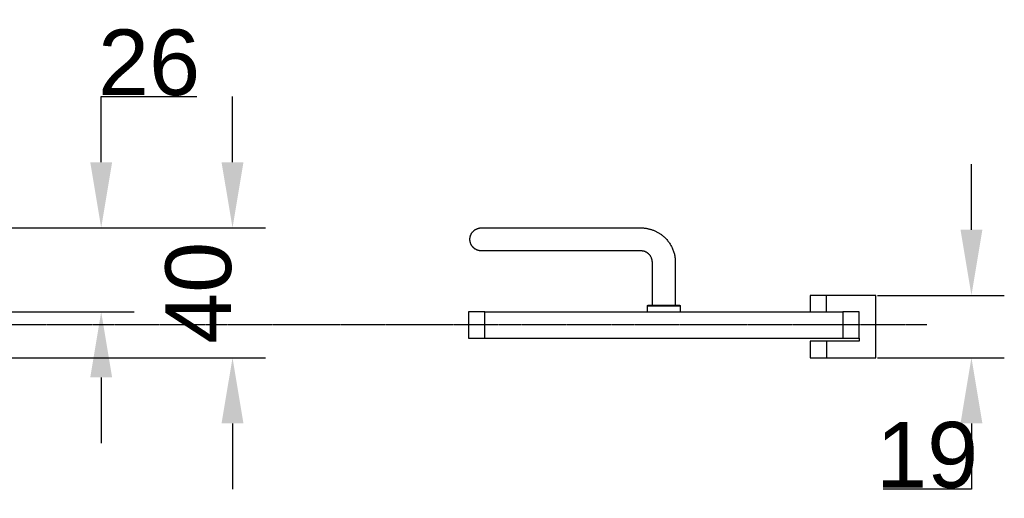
# Model space of a CAD drawing. Header units: millimetres. Extents: x 580 to 2065, y -13 to 1037.
# Tile 8 of 10: x 1522 to 1822, y 335 to 481. Entities that reach past the tile are written whole.
import ezdxf

# ---------------------------------------------------------------- set-up
doc = ezdxf.new("R2010")
doc.units = ezdxf.units.MM
doc.header["$LTSCALE"] = 0.1
doc.linetypes.add('CENTER', pattern=[0.6, 0.375, -0.075, 0.075, -0.075])
for name, color, linetype in [('CEN', 1, 'CENTER'), ('DEFAULT', 7, 'Continuous'), ('INLINE', 3, 'Continuous'), ('OUTLINE', 2, 'Continuous')]:
    doc.layers.add(name, color=color, linetype=linetype)
doc.styles.add('ARIAL', font='arial_0.ttf')
doc.dimstyles.new('DIMENSION STYLE 01', dxfattribs={"dimtxt": 20, "dimasz": 20, "dimexe": 10, "dimexo": 0.5, "dimgap": 0.09, "dimtad": 1, "dimtoh": 1, "dimdec": 0, "dimzin": 0, "dimdsep": 46, "dimtxsty": 'ARIAL', "dimcen": 0.5, "dimadec": 1, "dimazin": 0, "dimtfac": 1, "dimtdec": 4, "dimtofl": 0, "dimtmove": 0, "dimatfit": 3, "dimfxl": 1, "dimtolj": 1, "dimtzin": 0, "dimarcsym": 0})

# ---------------------------------------------------------------- blocks, each defined once
blk = doc.blocks.new('*D32')
at = {"layer": 'DEFAULT', "color": 0, "lineweight": -2, "transparency": 16777216}
for p, q in [((1586.88, 437.35), (1586.88, 457.35)), ((1498.88, 417.35), (1596.88, 417.35)), ((1429.44, 377.8), (1596.88, 377.8)), ((1586.88, 357.8), (1586.88, 337.8))]:
    blk.add_line(p, q, dxfattribs=at)
at = {"layer": 'DEFAULT', "color": 0, "transparency": 16777216}
for points in [[(1583.54, 437.35), (1590.21, 437.35), (1586.88, 417.35)], [(1583.54, 357.8), (1590.21, 357.8), (1586.88, 377.8)]]:
    blk.add_solid(points, dxfattribs=at)
at = {"layer": 'Defpoints', "color": 0, "transparency": 16777216}
for p in [(1498.38, 417.35), (1586.88, 417.35), (1428.94, 377.8)]:
    blk.add_point(p, dxfattribs=at)
at = {"layer": 'DEFAULT', "color": 0, "transparency": 16777216, "insert": (1576.58, 397.57), "char_height": 20, "attachment_point": 5, "rotation": 90, "style": 'ARIAL'}
blk.add_mtext('\\A1;40', dxfattribs=at)
blk = doc.blocks.new('*D27')
at = {"layer": 'DEFAULT', "color": 0, "lineweight": -2, "transparency": 16777216}
for p, q in [((1811.83, 416.8), (1811.83, 436.8)), ((1783.18, 396.8), (1821.83, 396.8)), ((1783.18, 377.8), (1821.83, 377.8)), ((1811.83, 357.8), (1811.83, 337.8)), ((1811.83, 337.8), (1784.93, 337.8))]:
    blk.add_line(p, q, dxfattribs=at)
at = {"layer": 'DEFAULT', "color": 0, "transparency": 16777216}
for points in [[(1808.5, 416.8), (1815.16, 416.8), (1811.83, 396.8)], [(1808.5, 357.8), (1815.16, 357.8), (1811.83, 377.8)]]:
    blk.add_solid(points, dxfattribs=at)
at = {"layer": 'Defpoints', "color": 0, "transparency": 16777216}
for p in [(1782.68, 396.8), (1782.68, 377.8), (1811.83, 377.8)]:
    blk.add_point(p, dxfattribs=at)
at = {"layer": 'DEFAULT', "color": 0, "transparency": 16777216, "insert": (1798.34, 348.1), "char_height": 20, "attachment_point": 5, "style": 'ARIAL'}
blk.add_mtext('\\A1;19', dxfattribs=at)
blk = doc.blocks.new('*D29')
at = {"layer": 'DEFAULT', "color": 0, "lineweight": -2, "transparency": 16777216}
for p, q in [((1546.9, 437.35), (1546.9, 457.35)), ((1546.9, 457.35), (1575.97, 457.35)), ((1498.78, 417.35), (1556.9, 417.35)), ((1514.44, 391.8), (1556.9, 391.8)), ((1546.9, 371.8), (1546.9, 351.8))]:
    blk.add_line(p, q, dxfattribs=at)
at = {"layer": 'DEFAULT', "color": 0, "transparency": 16777216}
for points in [[(1543.57, 437.35), (1550.23, 437.35), (1546.9, 417.35)], [(1543.57, 371.8), (1550.23, 371.8), (1546.9, 391.8)]]:
    blk.add_solid(points, dxfattribs=at)
at = {"layer": 'Defpoints', "color": 0, "transparency": 16777216}
for p in [(1498.28, 417.35), (1546.9, 417.35), (1513.94, 391.8)]:
    blk.add_point(p, dxfattribs=at)
at = {"layer": 'DEFAULT', "color": 0, "transparency": 16777216, "insert": (1561.48, 467.65), "char_height": 20, "attachment_point": 5, "style": 'ARIAL'}
blk.add_mtext('\\A1;26', dxfattribs=at)

msp = doc.modelspace()

# ---------------------------------------------------------------- linework, layer by layer
at = {"layer": 'CEN'}
msp.add_line((1798.2, 387.8), (894.19, 387.8), dxfattribs=at)
at = {"layer": 'INLINE'}
for p, q in [((1660.49, 416.61), (1660.59, 416.68)), ((1660.59, 416.68), (1660.69, 416.75)), ((1660.69, 416.75), (1660.79, 416.82)), ((1660.79, 416.82), (1660.9, 416.88)), ((1660.9, 416.88), (1661, 416.94)), ((1661, 416.94), (1661.11, 417)), ((1661.11, 417), (1661.22, 417.05)), ((1661.22, 417.05), (1661.34, 417.1)), ((1661.34, 417.1), (1661.45, 417.14)), ((1661.45, 417.14), (1661.57, 417.18)), ((1661.57, 417.18), (1661.68, 417.21)), ((1661.68, 417.21), (1661.8, 417.25)), ((1661.8, 417.25), (1661.92, 417.27)), ((1661.92, 417.27), (1662.04, 417.3)), ((1662.04, 417.3), (1662.16, 417.32)), ((1662.16, 417.32), (1662.28, 417.33)), ((1662.28, 417.33), (1662.4, 417.34)), ((1662.4, 417.34), (1662.52, 417.35)), ((1662.52, 417.35), (1662.65, 417.35)), ((1662.65, 417.35), (1678.15, 417.35)), ((1662.72, 417.35), (1662.76, 417.35)), ((1678.15, 417.35), (1685.19, 417.35)), ((1685.19, 417.35), (1694.79, 417.35)), ((1694.79, 417.35), (1695.23, 417.35)), ((1695.23, 417.35), (1698.75, 417.35)), ((1698.75, 417.35), (1711.61, 417.34)), ((1710.76, 417.35), (1711.67, 417.34)), ((1711.61, 417.34), (1711.79, 417.33)), ((1711.79, 417.33), (1711.96, 417.32)), ((1711.96, 417.32), (1712.18, 417.3)), ((1712.18, 417.3), (1712.4, 417.28)), ((1712.4, 417.28), (1712.61, 417.25)), ((1712.61, 417.25), (1712.83, 417.22)), ((1712.83, 417.22), (1713.04, 417.19)), ((1713.04, 417.19), (1713.24, 417.15)), ((1713.24, 417.15), (1713.44, 417.1)), ((1713.44, 417.1), (1713.65, 417.06)), ((1713.65, 417.06), (1713.85, 417.01)), ((1713.85, 417.01), (1714.05, 416.95)), ((1714.05, 416.95), (1714.25, 416.89)), ((1714.25, 416.89), (1714.45, 416.83)), ((1714.45, 416.83), (1714.65, 416.76)), ((1714.65, 416.76), (1714.84, 416.69)), ((1714.84, 416.69), (1715.04, 416.62)), ((1659.15, 413.97), (1659.16, 414.09)), ((1659.15, 413.85), (1659.15, 413.97)), ((1659.15, 413.85), (1659.15, 413.88)), ((1659.15, 413.73), (1659.15, 413.85)), ((1659.16, 413.61), (1659.15, 413.73)), ((1659.16, 414.09), (1659.17, 414.22)), ((1659.17, 414.22), (1659.18, 414.34)), ((1659.18, 414.34), (1659.2, 414.46)), ((1659.2, 414.46), (1659.22, 414.58)), ((1659.21, 414.51), (1659.23, 414.62)), ((1659.22, 414.58), (1659.25, 414.7)), ((1659.25, 414.7), (1659.28, 414.81)), ((1659.28, 414.81), (1659.32, 414.93)), ((1659.32, 414.93), (1659.36, 415.05)), ((1659.36, 415.05), (1659.4, 415.16)), ((1659.36, 415.04), (1659.37, 415.09)), ((1659.37, 415.09), (1659.42, 415.19)), ((1659.4, 415.16), (1659.45, 415.27)), ((1659.42, 415.19), (1659.44, 415.24)), ((1659.45, 415.27), (1659.5, 415.38)), ((1659.5, 415.38), (1659.56, 415.49)), ((1659.53, 415.44), (1659.56, 415.49)), ((1659.56, 415.49), (1659.62, 415.6)), ((1659.56, 415.49), (1659.58, 415.54)), ((1659.62, 415.6), (1659.68, 415.7)), ((1659.68, 415.7), (1659.75, 415.81)), ((1659.75, 415.81), (1659.82, 415.91)), ((1659.82, 415.91), (1659.89, 416)), ((1659.89, 416), (1659.97, 416.1)), ((1659.97, 416.1), (1660.05, 416.19)), ((1660.05, 416.19), (1660.13, 416.28)), ((1660.13, 416.28), (1660.22, 416.37)), ((1660.14, 416.29), (1660.25, 416.4)), ((1660.19, 416.34), (1660.19, 416.35)), ((1660.22, 416.37), (1660.3, 416.45)), ((1660.25, 416.4), (1660.31, 416.46)), ((1660.3, 416.45), (1660.4, 416.53)), ((1660.31, 416.46), (1660.34, 416.48)), ((1660.38, 416.51), (1660.42, 416.55)), ((1660.4, 416.53), (1660.49, 416.61)), ((1660.51, 416.62), (1660.5, 416.62)), ((1715.04, 416.62), (1715.23, 416.54)), ((1715.23, 416.54), (1715.42, 416.46)), ((1715.42, 416.46), (1715.61, 416.37)), ((1715.61, 416.37), (1715.8, 416.28)), ((1715.8, 416.28), (1715.99, 416.19)), ((1715.99, 416.19), (1716.17, 416.09)), ((1716.17, 416.09), (1716.36, 415.98)), ((1716.36, 415.98), (1716.54, 415.88)), ((1716.54, 415.88), (1716.72, 415.77)), ((1716.72, 415.77), (1716.9, 415.66)), ((1716.9, 415.66), (1717.08, 415.54)), ((1717.08, 415.54), (1717.25, 415.42)), ((1717.25, 415.42), (1717.42, 415.29)), ((1717.42, 415.29), (1717.59, 415.17)), ((1717.59, 415.17), (1717.76, 415.03)), ((1717.76, 415.03), (1717.92, 414.9)), ((1717.92, 414.9), (1718.08, 414.76)), ((1718.08, 414.76), (1718.24, 414.62)), ((1718.24, 414.62), (1718.4, 414.48)), ((1718.4, 414.48), (1718.55, 414.33)), ((1718.55, 414.33), (1718.7, 414.18)), ((1718.7, 414.18), (1718.89, 413.98)), ((1718.89, 413.98), (1719.08, 413.77)), ((1719.08, 413.77), (1719.26, 413.55)), ((1659.17, 413.48), (1659.16, 413.61)), ((1659.18, 413.36), (1659.17, 413.48)), ((1659.2, 413.24), (1659.18, 413.36)), ((1659.22, 413.12), (1659.2, 413.24)), ((1659.25, 413), (1659.22, 413.12)), ((1659.28, 412.89), (1659.25, 413)), ((1659.32, 412.77), (1659.28, 412.89)), ((1659.36, 412.65), (1659.32, 412.77)), ((1659.4, 412.54), (1659.36, 412.65)), ((1659.45, 412.43), (1659.4, 412.54)), ((1659.45, 412.42), (1659.43, 412.46)), ((1659.5, 412.32), (1659.45, 412.43)), ((1659.5, 412.32), (1659.46, 412.41)), ((1659.56, 412.21), (1659.5, 412.32)), ((1659.53, 412.27), (1659.5, 412.31)), ((1659.62, 412.1), (1659.56, 412.21)), ((1659.68, 412), (1659.62, 412.1)), ((1659.75, 411.89), (1659.68, 412)), ((1659.72, 411.94), (1659.69, 411.98)), ((1659.76, 411.87), (1659.72, 411.93)), ((1659.82, 411.79), (1659.75, 411.89)), ((1659.81, 411.8), (1659.77, 411.86)), ((1659.89, 411.7), (1659.82, 411.79)), ((1659.95, 411.62), (1659.88, 411.71)), ((1659.97, 411.6), (1659.89, 411.7)), ((1659.98, 411.58), (1659.95, 411.62)), ((1660.05, 411.51), (1659.97, 411.6)), ((1660.04, 411.52), (1659.98, 411.58)), ((1660.09, 411.46), (1660.04, 411.52)), ((1660.13, 411.42), (1660.05, 411.51)), ((1660.09, 411.46), (1660.09, 411.46)), ((1660.22, 411.33), (1660.13, 411.42)), ((1660.21, 411.34), (1660.15, 411.4)), ((1660.15, 411.4), (1660.16, 411.39)), ((1660.3, 411.25), (1660.22, 411.33)), ((1660.4, 411.17), (1660.3, 411.25)), ((1660.46, 411.12), (1660.34, 411.22)), ((1660.37, 411.19), (1660.37, 411.19)), ((1660.49, 411.09), (1660.4, 411.17)), ((1660.46, 411.12), (1660.47, 411.11)), ((1660.59, 411.02), (1660.49, 411.09)), ((1660.69, 410.95), (1660.59, 411.02)), ((1660.79, 410.88), (1660.69, 410.95)), ((1660.9, 410.82), (1660.79, 410.88)), ((1661, 410.76), (1660.9, 410.82)), ((1661.11, 410.7), (1661, 410.76)), ((1661.22, 410.65), (1661.11, 410.7)), ((1661.34, 410.6), (1661.22, 410.65)), ((1719.26, 413.55), (1719.44, 413.34)), ((1719.44, 413.34), (1719.61, 413.11)), ((1719.61, 413.11), (1719.77, 412.88)), ((1719.77, 412.88), (1719.93, 412.65)), ((1719.93, 412.65), (1720.09, 412.42)), ((1720.09, 412.42), (1720.22, 412.19)), ((1720.22, 412.19), (1720.36, 411.96)), ((1720.36, 411.96), (1720.48, 411.72)), ((1720.48, 411.72), (1720.6, 411.49)), ((1720.6, 411.49), (1720.73, 411.23)), ((1720.73, 411.23), (1720.84, 410.96)), ((1720.84, 410.96), (1720.95, 410.7)), ((1720.95, 410.7), (1721.05, 410.43)), ((1661.45, 410.56), (1661.34, 410.6)), ((1661.57, 410.52), (1661.45, 410.56)), ((1661.68, 410.49), (1661.57, 410.52)), ((1661.8, 410.45), (1661.68, 410.49)), ((1661.92, 410.43), (1661.8, 410.45)), ((1662.04, 410.4), (1661.92, 410.43)), ((1662.16, 410.38), (1662.04, 410.4)), ((1662.28, 410.37), (1662.16, 410.38)), ((1662.4, 410.36), (1662.28, 410.37)), ((1662.52, 410.35), (1662.4, 410.36)), ((1662.65, 410.35), (1662.52, 410.35)), ((1674.66, 410.35), (1662.65, 410.35)), ((1662.74, 410.35), (1662.73, 410.35)), ((1678.15, 410.35), (1674.66, 410.35)), ((1688.7, 410.35), (1678.15, 410.35)), ((1693.11, 410.35), (1688.7, 410.35)), ((1696.63, 410.35), (1693.11, 410.35)), ((1700.24, 410.35), (1696.63, 410.35)), ((1702, 410.35), (1700.24, 410.35)), ((1708.67, 410.35), (1702, 410.35)), ((1710.89, 410.35), (1708.67, 410.35)), ((1711.35, 410.35), (1710.89, 410.35)), ((1711.43, 410.34), (1711.35, 410.35)), ((1711.5, 410.34), (1711.43, 410.34)), ((1711.56, 410.33), (1711.5, 410.34)), ((1711.63, 410.32), (1711.56, 410.33)), ((1711.7, 410.31), (1711.63, 410.32)), ((1711.83, 410.29), (1711.7, 410.31)), ((1711.9, 410.28), (1711.83, 410.29)), ((1711.96, 410.26), (1711.9, 410.28)), ((1712.03, 410.25), (1711.96, 410.26)), ((1712.09, 410.23), (1712.03, 410.25)), ((1712.16, 410.21), (1712.09, 410.23)), ((1712.22, 410.19), (1712.16, 410.21)), ((1712.28, 410.17), (1712.22, 410.19)), ((1712.34, 410.15), (1712.28, 410.17)), ((1712.41, 410.13), (1712.34, 410.15)), ((1712.47, 410.11), (1712.41, 410.13)), ((1712.55, 410.07), (1712.47, 410.11)), ((1712.64, 410.03), (1712.55, 410.07)), ((1712.72, 409.99), (1712.64, 410.03)), ((1712.8, 409.95), (1712.72, 409.99)), ((1712.89, 409.91), (1712.8, 409.95)), ((1712.97, 409.86), (1712.89, 409.91)), ((1713.05, 409.81), (1712.97, 409.86)), ((1713.12, 409.76), (1713.05, 409.81)), ((1713.2, 409.71), (1713.12, 409.76)), ((1713.28, 409.65), (1713.2, 409.71)), ((1713.36, 409.59), (1713.28, 409.65)), ((1713.44, 409.53), (1713.36, 409.59)), ((1713.51, 409.47), (1713.44, 409.53)), ((1713.57, 409.41), (1713.51, 409.47)), ((1713.64, 409.34), (1713.57, 409.41)), ((1713.7, 409.28), (1713.64, 409.34)), ((1713.74, 409.23), (1713.7, 409.28)), ((1713.79, 409.19), (1713.74, 409.23)), ((1713.83, 409.14), (1713.79, 409.19)), ((1713.87, 409.1), (1713.83, 409.14)), ((1713.91, 409.05), (1713.87, 409.1)), ((1713.94, 409), (1713.91, 409.05)), ((1714.02, 408.9), (1713.94, 409)), ((1714.09, 408.8), (1714.02, 408.9)), ((1714.15, 408.7), (1714.09, 408.8)), ((1714.22, 408.6), (1714.15, 408.7)), ((1714.27, 408.49), (1714.22, 408.6)), ((1714.33, 408.38), (1714.27, 408.49)), ((1714.36, 408.32), (1714.33, 408.38)), ((1714.38, 408.27), (1714.36, 408.32)), ((1714.41, 408.21), (1714.38, 408.27)), ((1714.43, 408.16), (1714.41, 408.21)), ((1714.45, 408.1), (1714.43, 408.16)), ((1714.47, 408.04), (1714.45, 408.1)), ((1714.51, 407.94), (1714.47, 408.04)), ((1714.54, 407.85), (1714.51, 407.94)), ((1714.57, 407.75), (1714.54, 407.85)), ((1714.59, 407.65), (1714.57, 407.75)), ((1721.05, 410.43), (1721.15, 410.16)), ((1721.15, 410.16), (1721.23, 409.89)), ((1721.23, 409.89), (1721.31, 409.61)), ((1721.31, 409.61), (1721.38, 409.33)), ((1721.38, 409.33), (1721.44, 409.1)), ((1721.44, 409.1), (1721.49, 408.86)), ((1721.49, 408.86), (1721.53, 408.62)), ((1721.53, 408.62), (1721.57, 408.37)), ((1721.57, 408.37), (1721.6, 408.19)), ((1721.6, 408.19), (1721.62, 408)), ((1721.62, 408), (1721.65, 407.63)), ((1714.61, 407.54), (1714.59, 407.65)), ((1714.63, 407.44), (1714.61, 407.54)), ((1714.65, 407.34), (1714.63, 407.44)), ((1714.66, 407.24), (1714.65, 407.34)), ((1714.67, 407.16), (1714.66, 407.24)), ((1714.67, 407.09), (1714.67, 407.16)), ((1714.68, 407.01), (1714.67, 407.09)), ((1714.68, 406.94), (1714.68, 407.01)), ((1714.68, 393.8), (1714.68, 406.94)), ((1721.65, 407.63), (1721.66, 407.46)), ((1721.66, 407.46), (1721.67, 407.29)), ((1721.67, 407.29), (1721.68, 406.54)), ((1721.68, 407.12), (1721.68, 406.33)), ((1721.68, 406.54), (1721.68, 393.8))]:
    msp.add_line(p, q, dxfattribs=at)
at = {"layer": 'OUTLINE'}
for p, q in [((1767.68, 396.8), (1762.68, 396.8)), ((1762.68, 396.8), (1762.68, 391.8)), ((1767.68, 391.8), (1767.68, 396.8)), ((1782.68, 396.8), (1767.68, 396.8)), ((1782.68, 377.8), (1782.68, 396.8)), ((1713.18, 393.53), (1713.19, 393.54)), ((1713.18, 393.52), (1713.18, 393.53)), ((1713.18, 393.51), (1713.18, 393.52)), ((1713.18, 393.5), (1713.18, 393.51)), ((1713.18, 391.8), (1713.18, 393.5)), ((1723.18, 393.5), (1713.18, 393.5)), ((1713.19, 393.58), (1713.2, 393.59)), ((1713.19, 393.57), (1713.19, 393.58)), ((1713.19, 393.56), (1713.19, 393.57)), ((1713.19, 393.55), (1713.19, 393.56)), ((1713.19, 393.54), (1713.19, 393.55)), ((1713.2, 393.61), (1713.21, 393.62)), ((1713.2, 393.6), (1713.2, 393.61)), ((1713.2, 393.59), (1713.2, 393.6)), ((1713.21, 393.63), (1713.22, 393.64)), ((1713.21, 393.62), (1713.21, 393.63)), ((1713.22, 393.64), (1713.22, 393.65)), ((1713.22, 393.65), (1713.23, 393.65)), ((1713.23, 393.66), (1713.24, 393.67)), ((1713.23, 393.65), (1713.23, 393.66)), ((1713.24, 393.67), (1713.25, 393.68)), ((1713.25, 393.69), (1713.26, 393.7)), ((1713.25, 393.68), (1713.25, 393.69)), ((1713.26, 393.7), (1713.27, 393.7)), ((1713.27, 393.71), (1713.28, 393.72)), ((1713.27, 393.7), (1713.27, 393.71)), ((1713.28, 393.72), (1713.29, 393.73)), ((1713.29, 393.73), (1713.3, 393.73)), ((1713.3, 393.73), (1713.31, 393.74)), ((1713.31, 393.74), (1713.32, 393.75)), ((1713.31, 393.74), (1713.31, 393.74)), ((1713.32, 393.75), (1713.33, 393.76)), ((1713.33, 393.76), (1713.34, 393.76)), ((1713.34, 393.76), (1713.35, 393.77)), ((1713.35, 393.77), (1713.36, 393.77)), ((1713.36, 393.77), (1713.37, 393.77)), ((1713.37, 393.77), (1713.38, 393.78)), ((1713.38, 393.78), (1713.39, 393.78)), ((1713.39, 393.78), (1713.4, 393.78)), ((1713.4, 393.78), (1713.41, 393.79)), ((1713.41, 393.79), (1713.42, 393.79)), ((1713.42, 393.79), (1713.43, 393.79)), ((1713.43, 393.79), (1713.44, 393.79)), ((1713.44, 393.79), (1713.45, 393.79)), ((1713.45, 393.79), (1713.46, 393.79)), ((1713.46, 393.79), (1713.47, 393.8)), ((1713.47, 393.8), (1713.48, 393.8)), ((1713.48, 393.8), (1722.88, 393.8)), ((1722.88, 393.8), (1722.89, 393.8)), ((1722.89, 393.8), (1722.9, 393.79)), ((1722.9, 393.79), (1722.91, 393.79)), ((1722.91, 393.79), (1722.92, 393.79)), ((1722.92, 393.79), (1722.93, 393.79)), ((1722.93, 393.79), (1722.94, 393.79)), ((1722.94, 393.79), (1722.96, 393.79)), ((1722.96, 393.79), (1722.97, 393.78)), ((1722.97, 393.78), (1722.98, 393.78)), ((1722.98, 393.78), (1722.99, 393.78)), ((1722.99, 393.78), (1722.99, 393.77)), ((1722.99, 393.77), (1723, 393.77)), ((1723, 393.77), (1723.01, 393.77)), ((1723.01, 393.77), (1723.02, 393.76)), ((1723.02, 393.76), (1723.03, 393.76)), ((1723.03, 393.76), (1723.04, 393.75)), ((1723.04, 393.75), (1723.05, 393.74)), ((1723.05, 393.74), (1723.06, 393.74)), ((1723.06, 393.74), (1723.07, 393.73)), ((1723.07, 393.73), (1723.08, 393.73)), ((1723.08, 393.73), (1723.08, 393.72)), ((1723.08, 393.72), (1723.09, 393.71)), ((1723.09, 393.71), (1723.1, 393.7)), ((1723.1, 393.7), (1723.11, 393.7)), ((1723.11, 393.7), (1723.11, 393.69)), ((1723.11, 393.69), (1723.12, 393.68)), ((1723.12, 393.68), (1723.13, 393.67)), ((1723.13, 393.67), (1723.13, 393.66)), ((1723.13, 393.66), (1723.14, 393.65)), ((1723.14, 393.65), (1723.14, 393.65)), ((1723.14, 393.65), (1723.15, 393.64)), ((1723.15, 393.64), (1723.15, 393.63)), ((1723.15, 393.63), (1723.16, 393.62)), ((1723.16, 393.62), (1723.16, 393.61)), ((1723.16, 393.61), (1723.16, 393.6)), ((1723.16, 393.6), (1723.17, 393.59)), ((1723.17, 393.59), (1723.17, 393.58)), ((1723.17, 393.58), (1723.17, 393.57)), ((1723.17, 393.57), (1723.18, 393.56)), ((1723.18, 393.56), (1723.18, 393.55)), ((1723.18, 393.55), (1723.18, 393.54)), ((1723.18, 393.54), (1723.18, 393.53)), ((1723.18, 393.53), (1723.18, 393.52)), ((1723.18, 393.52), (1723.18, 393.51)), ((1723.18, 393.51), (1723.18, 393.5)), ((1723.18, 393.5), (1723.18, 391.8)), ((1663.68, 391.8), (1658.68, 391.8)), ((1658.68, 391.8), (1658.68, 383.8)), ((1663.68, 383.8), (1663.68, 391.8)), ((1663.68, 391.8), (1772.68, 391.8)), ((1777.68, 391.8), (1772.68, 391.8)), ((1772.68, 391.8), (1772.68, 383.8)), ((1777.68, 383.8), (1777.68, 391.8)), ((1658.68, 383.8), (1663.68, 383.8)), ((1663.68, 383.8), (1772.68, 383.8)), ((1772.68, 383.8), (1777.68, 383.8)), ((1777.68, 383.8), (1777.68, 382.8)), ((1767.68, 382.8), (1762.68, 382.8)), ((1762.68, 382.8), (1762.68, 377.8)), ((1777.68, 382.8), (1767.68, 382.8)), ((1767.68, 382.8), (1767.68, 377.8)), ((1762.68, 377.8), (1767.68, 377.8)), ((1767.68, 377.8), (1782.68, 377.8))]:
    msp.add_line(p, q, dxfattribs=at)

# ---------------------------------------------------------------- dimensions: what is measured, and where the dimension line sits
at = {"layer": 'DEFAULT'}
for base, p1, p2, picture, middle in [((1546.9, 417.35), (1513.94, 391.8), (1498.28, 417.35), '*D29', (1561.48, 467.65)), ((1586.88, 417.35), (1428.94, 377.8), (1498.38, 417.35), '*D32', (1576.58, 397.57)), ((1811.83, 377.8), (1782.68, 396.8), (1782.68, 377.8), '*D27', (1798.34, 348.1))]:
    dim = msp.add_linear_dim(base=base, p1=p1, p2=p2, angle=90, dimstyle='DIMENSION STYLE 01', dxfattribs=at)
    dim.commit()
    dim.dimension.update_dxf_attribs({"geometry": picture, "text_midpoint": middle})

doc.saveas('drawing.dxf')
